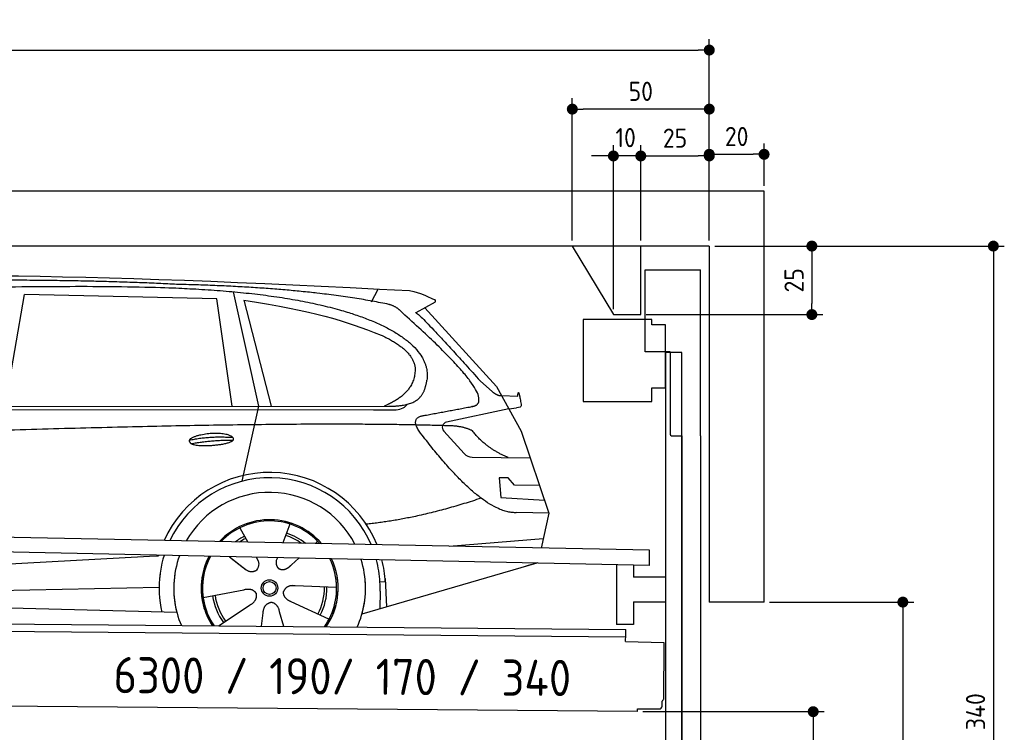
# Model space of a CAD drawing. Header units: millimetres. Extents: x -411 to 6777, y 0 to 6327.
# Tile 6 of 6: x 3183 to 6777, y 3725 to 6327. Entities that reach past the tile are written whole.
import ezdxf

# ---------------------------------------------------------------- set-up
doc = ezdxf.new("R2010")
doc.units = ezdxf.units.MM
doc.layers.add('4', color=3, linetype='Continuous')
for name, color, linetype, lineweight in [('car', 10, 'Continuous', 25), ('Freiraum', 7, 'Continuous', 25), ('Gebäude', 7, 'Continuous', 25), ('Logo', 7, 'Continuous', 25), ('Plattform', 7, 'Continuous', 25), ('Ständer vorne', 7, 'Continuous', 25), ('Tor', 200, 'Continuous', 25)]:
    doc.layers.add(name, color=color, linetype=linetype, lineweight=lineweight)
doc.styles.get("Standard").update_dxf_attribs({"font": 'ISOCP.SHX'})
doc.dimstyles.new('GEN-ISO', dxfattribs={"dimscale": 20, "dimtxt": 3.5, "dimasz": 2, "dimexe": 2, "dimexo": 1, "dimgap": 1.5, "dimtad": 1, "dimdec": 1, "dimlfac": 0.1, "dimdsep": 46, "dimtxsty": 'STANDARD', "dimblk": 'PUNKT', "dimcen": 2, "dimclrd": 256, "dimclre": 256, "dimclrt": 2, "dimadec": 0, "dimazin": 0, "dimtp": 0.1, "dimtm": 0.1, "dimtfac": 0.71, "dimtdec": 1, "dimtmove": 2, "dimatfit": 3, "dimldrblk": 'PUNKT', "dimfxl": 2, "dimtolj": 1, "dimarcsym": 0})

# ---------------------------------------------------------------- blocks, each defined once
blk = doc.blocks.new('PUNKT')
at = {"layer": '4', "color": 0, "linetype": 'ByBlock'}
blk.add_line((-0.5, 0), (-1, 0), dxfattribs=at)
at = {"layer": '4', "color": 0, "linetype": 'ByBlock', "const_width": 0.5}
blk.add_lwpolyline([(-0.25, 0, 1), (0.25, 0, 1)], format="xyb", close=True, dxfattribs=at)
blk = doc.blocks.new('*D394')
at = {"layer": '4', "lineweight": -2, "transparency": 16777216}
for p, q in [((5720, 5500), (6776.9, 5500)), ((6736.9, 5460), (6736.9, 2140)), ((6295.4, 2100), (6776.9, 2100))]:
    blk.add_line(p, q, dxfattribs=at)
at = {"layer": 'Defpoints', "color": 0, "transparency": 16777216}
for p in [(5700, 5500), (6275.4, 2100), (6736.9, 2100)]:
    blk.add_point(p, dxfattribs=at)
at = {"layer": '4', "lineweight": -2, "transparency": 16777216, "xscale": 40, "yscale": 40, "zscale": 40}
for p, rotation in [((6736.9, 5500), 90), ((6736.9, 2100), 270)]:
    blk.add_blockref('PUNKT', p, dxfattribs=dict(at, rotation=rotation))
at = {"layer": '4', "color": 2, "transparency": 16777216, "insert": (6671.9, 3800), "char_height": 70, "attachment_point": 5, "rotation": 90}
blk.add_mtext('340', dxfattribs=at)
blk = doc.blocks.new('*D396')
at = {"layer": '4', "lineweight": -2, "transparency": 16777216}
for p, q in [((5920, 4200), (6446.5, 4200)), ((6406.5, 4160), (6406.5, 2140)), ((6295.4, 2100), (6446.5, 2100))]:
    blk.add_line(p, q, dxfattribs=at)
at = {"layer": 'Defpoints', "color": 0, "transparency": 16777216}
for p in [(5900, 4200), (6275.4, 2100), (6406.5, 2100)]:
    blk.add_point(p, dxfattribs=at)
at = {"layer": '4', "lineweight": -2, "transparency": 16777216, "xscale": 40, "yscale": 40, "zscale": 40}
for p, rotation in [((6406.5, 4200), 90), ((6406.5, 2100), 270)]:
    blk.add_blockref('PUNKT', p, dxfattribs=dict(at, rotation=rotation))
at = {"layer": '4', "color": 2, "transparency": 16777216, "insert": (6341.5, 3150), "char_height": 70, "attachment_point": 5, "rotation": 90}
blk.add_mtext('H2', dxfattribs=at)
blk = doc.blocks.new('*D397')
at = {"layer": '4', "lineweight": -2, "transparency": 16777216}
for p, q in [((200, 5520.9), (200, 6255.8)), ((5700, 5720.9), (5700, 6255.8)), ((240, 6215.8), (5660, 6215.8))]:
    blk.add_line(p, q, dxfattribs=at)
at = {"layer": 'Defpoints', "color": 0, "transparency": 16777216}
for p in [(5700, 6215.8), (5700, 5700.9), (200, 5500.9)]:
    blk.add_point(p, dxfattribs=at)
at = {"layer": '4', "lineweight": -2, "transparency": 16777216, "xscale": 40, "yscale": 40, "zscale": 40, "rotation": 180}
blk.add_blockref('PUNKT', (200, 6215.8), dxfattribs=at)
at = {"layer": '4', "lineweight": -2, "transparency": 16777216, "xscale": 40, "yscale": 40, "zscale": 40}
blk.add_blockref('PUNKT', (5700, 6215.8), dxfattribs=at)
at = {"layer": '4', "color": 2, "transparency": 16777216, "insert": (2950, 6280.8), "char_height": 70, "attachment_point": 5}
blk.add_mtext('550', dxfattribs=at)
blk = doc.blocks.new('*D398')
at = {"layer": '4', "lineweight": -2, "transparency": 16777216}
for p, q in [((5457.5, 3800), (6119.3, 3800)), ((6079.3, 3760), (6079.3, 2140)), ((6099.3, 2100), (6119.3, 2100))]:
    blk.add_line(p, q, dxfattribs=at)
at = {"layer": 'Defpoints', "color": 0, "transparency": 16777216}
for p in [(5437.5, 3800), (6079.3, 2100), (6079.3, 2100)]:
    blk.add_point(p, dxfattribs=at)
at = {"layer": '4', "lineweight": -2, "transparency": 16777216, "xscale": 40, "yscale": 40, "zscale": 40}
for p, rotation in [((6079.3, 3800), 90), ((6079.3, 2100), 270)]:
    blk.add_blockref('PUNKT', p, dxfattribs=dict(at, rotation=rotation))
at = {"layer": '4', "color": 2, "transparency": 16777216, "insert": (6004.7, 3009.2), "char_height": 70, "attachment_point": 5, "rotation": 90}
blk.add_mtext('170', dxfattribs=at)
blk = doc.blocks.new('*D399')
at = {"layer": '4', "lineweight": -2, "transparency": 16777216}
for p, q in [((5450, 5671.3), (5450, 5869.1)), ((5700, 5670.9), (5700, 5869.1)), ((5490, 5829.1), (5660, 5829.1))]:
    blk.add_line(p, q, dxfattribs=at)
at = {"layer": 'Defpoints', "color": 0, "transparency": 16777216}
for p in [(5700, 5829.1), (5450, 5651.3), (5700, 5650.9)]:
    blk.add_point(p, dxfattribs=at)
at = {"layer": '4', "lineweight": -2, "transparency": 16777216, "xscale": 40, "yscale": 40, "zscale": 40, "rotation": 180}
blk.add_blockref('PUNKT', (5450, 5829.1), dxfattribs=at)
at = {"layer": '4', "lineweight": -2, "transparency": 16777216, "xscale": 40, "yscale": 40, "zscale": 40}
blk.add_blockref('PUNKT', (5700, 5829.1), dxfattribs=at)
at = {"layer": '4', "color": 2, "transparency": 16777216, "insert": (5575, 5894.2), "char_height": 70, "attachment_point": 5}
blk.add_mtext('25', dxfattribs=at)
blk = doc.blocks.new('*D400')
at = {"layer": '4', "lineweight": -2, "transparency": 16777216}
for p, q in [((5200, 5520), (5200, 6040.1)), ((5700, 5520), (5700, 6040.1)), ((5660, 6000.1), (5240, 6000.1))]:
    blk.add_line(p, q, dxfattribs=at)
at = {"layer": 'Defpoints', "color": 0, "transparency": 16777216}
for p in [(5200, 6000.1), (5200, 5500), (5700, 5500)]:
    blk.add_point(p, dxfattribs=at)
at = {"layer": '4', "lineweight": -2, "transparency": 16777216, "xscale": 40, "yscale": 40, "zscale": 40, "rotation": 180}
blk.add_blockref('PUNKT', (5200, 6000.1), dxfattribs=at)
at = {"layer": '4', "lineweight": -2, "transparency": 16777216, "xscale": 40, "yscale": 40, "zscale": 40}
blk.add_blockref('PUNKT', (5700, 6000.1), dxfattribs=at)
at = {"layer": '4', "color": 2, "transparency": 16777216, "insert": (5450, 6065.1), "char_height": 70, "attachment_point": 5}
blk.add_mtext('50', dxfattribs=at)
blk = doc.blocks.new('*D401')
at = {"layer": '4', "lineweight": -2, "transparency": 16777216}
for p, q in [((5720, 5500), (6114.4, 5500)), ((6074.4, 5460), (6074.4, 5290)), ((5470, 5250), (6114.4, 5250))]:
    blk.add_line(p, q, dxfattribs=at)
at = {"layer": 'Defpoints', "color": 0, "transparency": 16777216}
for p in [(5700, 5500), (5450, 5250), (6074.4, 5250)]:
    blk.add_point(p, dxfattribs=at)
at = {"layer": '4', "lineweight": -2, "transparency": 16777216, "xscale": 40, "yscale": 40, "zscale": 40}
for p, rotation in [((6074.4, 5500), 90), ((6074.4, 5250), 270)]:
    blk.add_blockref('PUNKT', p, dxfattribs=dict(at, rotation=rotation))
at = {"layer": '4', "color": 2, "transparency": 16777216, "insert": (6009.4, 5375), "char_height": 70, "attachment_point": 5, "rotation": 90}
blk.add_mtext('25', dxfattribs=at)
blk = doc.blocks.new('*D402')
at = {"layer": '4', "lineweight": -2, "transparency": 16777216}
for p, q in [((5350, 5270), (5350, 5869.1)), ((5450, 5520), (5450, 5869.1)), ((5310, 5829.1), (5270, 5829.1)), ((5450, 5829.1), (5350, 5829.1)), ((5490, 5829.1), (5530, 5829.1))]:
    blk.add_line(p, q, dxfattribs=at)
at = {"layer": 'Defpoints', "color": 0, "transparency": 16777216}
for p in [(5350, 5829.1), (5450, 5500), (5350, 5250)]:
    blk.add_point(p, dxfattribs=at)
at = {"layer": '4', "lineweight": -2, "transparency": 16777216, "xscale": 40, "yscale": 40, "zscale": 40}
blk.add_blockref('PUNKT', (5350, 5829.1), dxfattribs=at)
at = {"layer": '4', "lineweight": -2, "transparency": 16777216, "xscale": 40, "yscale": 40, "zscale": 40, "rotation": 180}
blk.add_blockref('PUNKT', (5450, 5829.1), dxfattribs=at)
at = {"layer": '4', "color": 2, "transparency": 16777216, "insert": (5394.7, 5896.1), "char_height": 70, "attachment_point": 5}
blk.add_mtext('10', dxfattribs=at)
blk = doc.blocks.new('Car')
at = {"layer": 'car'}
for p, q in [((3913.4, 5369.5), (4010, 4952.1)), ((4418.7, 5336.7), (4442.5, 5384.2)), ((3084.5, 4943.1), (3151.6, 5352.9)), ((3853.3, 5343), (3151.6, 5352.9)), ((3912.8, 4951.1), (3853.3, 5343)), ((3952.9, 5338.8), (4056, 4952.5)), ((4650.2, 5338.1), (4580.1, 5298.9)), ((4613.4, 5317.5), (4877.7, 5031.6)), ((4817.4, 5052.7), (4863, 5012.8)), ((4877.7, 5031.6), (4968.4, 4869.4)), ((4895.6, 4999.6), (4955.8, 4997.5)), ((1785.8, 4921.7), (4429, 4942.7)), ((1832.7, 4931), (4484.5, 4956.7)), ((4010, 4952.1), (3951.7, 4677.9)), ((4429, 4942.7), (4511.9, 4944.2)), ((4923, 4950.5), (4696.7, 4900.6)), ((4923, 4950.5), (4950.7, 4954.5)), ((4686.3, 4867.5), (4761.3, 4786.3)), ((4968.4, 4869.4), (5072.7, 4571.8)), ((4790.6, 4773.4), (5002.3, 4772.6)), ((4923, 4698.6), (4890.4, 4698.6)), ((4890.4, 4698.6), (4897.3, 4627.1)), ((4946.8, 4672.7), (4923, 4698.6)), ((5037.3, 4672.7), (4946.8, 4672.7)), ((4897.3, 4627.1), (5056.3, 4618.5)), ((5072.7, 4571.8), (4955.8, 4572.2)), ((5072.7, 4571.8), (5046.1, 4443.9)), ((3945.6, 4507.6), (3975.1, 4455.4)), ((4127.8, 4523), (4102.8, 4454.1)), ((3973.8, 4457.8), (3975.1, 4455.4)), ((4229.9, 4461.2), (4222.1, 4452.8)), ((4710.1, 4447.5), (5053.3, 4478.4)), ((1748, 4281.9), (3617, 4401.2)), ((3617, 4401.2), (3649.5, 4403.2)), ((3908.9, 4401.6), (3960.5, 4361.5)), ((3909.1, 4401.6), (3969.8, 4354.4)), ((4006.2, 4400.5), (4012.3, 4389.6)), ((4083.3, 4399.6), (4079.6, 4389.2)), ((4162, 4398.7), (4135.3, 4374.6)), ((5030.2, 4388.4), (4394.1, 4197)), ((5034.8, 4389.8), (4991.1, 4376.7)), ((4478.1, 4315.2), (4458.8, 4313.9)), ((4477.3, 4327.2), (4483.9, 4224)), ((1767.8, 4230), (3653.2, 4288.6)), ((3813.7, 4251.6), (3962, 4281.8)), ((4300.8, 4292.7), (4149.5, 4297.7)), ((4459.6, 4281.4), (4458.5, 4216.4)), ((1669.4, 4231.7), (3718.3, 4197)), ((3870.8, 4148.9), (3985.3, 4226.5)), ((4273.6, 4176.5), (4135.8, 4239.2)), ((4027.9, 4149), (4033.4, 4197.4)), ((4108.7, 4149.1), (4093.2, 4202.5))]:
    blk.add_line(p, q, dxfattribs=at)
for radius in [30.1, 23.6]:
    blk.add_circle((4055.8, 4288.8), radius, dxfattribs=at)
for centre, radius, start, end in [((4701, 4881.1), 20, 102.4358, 222.7473), ((4790.7, 4813.4), 40, 222.7473, 269.7861), ((4056.2, 4288.2), 422.7, 22.5487, 156.2143), ((4056.2, 4288.2), 403.4, 23.7263, 155.0367), ((4056.2, 4288.2), 350, 27.7494, 151.0136), ((4056.2, 4288.2), 250, 41.078, 137.685), ((4056.2, 4288.2), 250, 41.078, 137.685), ((4056.2, 4288.2), 250, 41.078, 137.685), ((4055.8, 4288.8), 245, 41.9641, 136.7989), ((4055.8, 4288.8), 209.6, 116.262, 127.1225), ((4055.8, 4288.8), 200.6, 116.1152, 123.6695), ((4055.8, 4288.8), 200.6, 55.0934, 73.5463), ((4055.8, 4288.8), 209.6, 51.6404, 73.3995), ((4055.8, 4288.8), 245, 41.9641, 44.7348), ((4056.2, 4288.2), 422.7, 164.0109, 164.2126), ((4056.2, 4288.2), 422.7, 164.0109, 164.2126), ((4056.2, 4288.2), 403.4, 163.2593, 179.9464), ((4056.2, 4288.2), 403.4, 163.2593, 179.9464), ((4056.2, 4288.2), 350, 160.7243, 195.1055), ((4056.2, 4288.2), 350, 160.7243, 195.1055), ((4056.2, 4288.2), 250, 152.8016, 213.8648), ((4056.2, 4288.2), 250, 152.8016, 213.4506), ((4056.2, 4288.2), 250, 152.8016, 213.4506), ((4055.8, 4288.8), 245, 152.3519, 188.7348), ((4055.8, 4288.8), 245, 152.3519, 188.7348), ((4056.2, 4288.2), 250, 326.1848, 25.8498), ((4056.2, 4288.2), 250, 326.1848, 25.8498), ((4055.8, 4288.8), 245, 0.9266, 26.2995), ((4056.2, 4288.2), 350, 344.8945, 17.9271), ((4056.2, 4288.2), 350, 344.8945, 17.9271), ((4056.2, 4288.2), 403.4, 3.6504, 15.3921), ((4056.2, 4288.2), 403.4, 3.6504, 15.3921), ((4056.2, 4288.2), 422.7, 3.6504, 14.6404), ((4056.2, 4288.2), 422.7, 3.6504, 14.6404), ((4056.2, 4288.2), 403.4, 173.0827, 193.1146), ((4056.2, 4288.2), 350, 172.1254, 203.4635), ((4056.2, 4288.2), 250, 169.2195, 213.8648), ((4055.8, 4288.8), 245, 169.1336, 214.8006), ((4055.8, 4288.8), 245, 325.2489, 9.5178), ((4056.2, 4288.2), 250, 326.1848, 9.4319), ((4056.2, 4288.2), 350, 336.586, 6.526), ((4056.2, 4288.2), 403.4, 359.0315, 5.5686), ((4056.2, 4288.2), 422.7, 3.6504, 3.7403), ((4055.8, 4288.8), 200.6, 332.1152, 1.5463), ((4055.8, 4288.8), 209.6, 332.262, 1.3995), ((4055.8, 4288.8), 209.6, 188.262, 217.3995), ((4055.8, 4288.8), 200.6, 188.1152, 217.5463)]:
    blk.add_arc(centre, radius, start, end, dxfattribs=at)
for points, degree in [([(2211.5, 5372.9), (2498.5, 5437.1), (3383.7, 5432), (4556.2, 5379.4)], 3), ([(3706.2, 5394.3), (3357.9, 5410.5), (2742, 5400.2)], 2), ([(4481.8, 5328.4), (4180.7, 5388.2), (3706.2, 5394.3)], 2), ([(4556.2, 5379.4), (4603, 5370.4), (4611.9, 5362.2), (4649.4, 5346.7)], 3), ([(3952.9, 5338.8), (4207.4, 5302.3), (4320.9, 5267.6), (4454.2, 5216.2)], 3), ([(4531.5, 5298), (4513.4, 5319.7), (4481.8, 5328.4)], 2), ([(4650.2, 5338.1), (4651.9, 5339.8), (4652.5, 5342.8), (4651.9, 5345.6), (4649.4, 5346.7)], 4), ([(4796.4, 4960), (4885.6, 4988.9), (4531.5, 5298)], 2), ([(4580.1, 5298.9), (4587.9, 5303.3), (4817.4, 5052.7)], 2), ([(4454.2, 5216.2), (4568.8, 5165.2), (4579.5, 5100.1)], 2), ([(4579.5, 5100.1), (4585.1, 5005.6), (4467.8, 4956.5)], 2), ([(4484.5, 4956.7), (4534.6, 4957.2), (4607.5, 4962.5), (4615.3, 5009.4), (4623.5, 5052.6)], 4), ([(4863, 5012.8), (4871.3, 5005.6), (4884.6, 4998), (4893.7, 4998.1), (4895.6, 4999.6)], 4), ([(4955.8, 4997.5), (4957, 5036.4), (4968.4, 4962.2)], 2), ([(4511.9, 4944.2), (4531.2, 4944.9), (4545.9, 4954), (4553.1, 4964.3)], 3), ([(4583.1, 4977.2), (4583.2, 4977.3), (4583.2, 4977.3), (4583.3, 4977.3)], 3), ([(4968.4, 4962.2), (4968.6, 4958.5), (4963.1, 4956.8), (4950.7, 4954.5)], 3), ([(4602.2, 4859.3), (4557.9, 4917.5), (4617.8, 4924.7)], 2), ([(4703.8, 4887), (3827.1, 4907.4), (1395.1, 4772.9)], 2), ([(4955.8, 4572.2), (4830.1, 4564), (4602.2, 4859.3)], 2), ([(4791.6, 4869.4), (4754.2, 4887.5), (4703.8, 4887)], 2), ([(4923, 4772.9), (4837.4, 4808), (4791.6, 4869.4)], 2), ([(3758.3, 4826.2), (3833.8, 4843.1), (3917.3, 4837.4)], 2), ([(3765.5, 4813.4), (3839.5, 4828), (3917.4, 4827.3)], 2), ([(4823.9, 4623.6), (4599.2, 4546.1), (4406.4, 4525)], 2), ([(3960.7, 4361.5), (3984.2, 4339.8), (4007.4, 4353.4)], 2), ([(3962, 4281.8), (3992.7, 4290.8), (4007.5, 4268.4)], 2), ([(4135.8, 4239.2), (4105.7, 4250), (4106.9, 4276.8)], 2), ([(4149.5, 4297.7), (4117.7, 4301.4), (4106.9, 4276.8)], 2), ([(3985.3, 4226.5), (4013.2, 4242.2), (4007.5, 4268.4)], 2), ([(4033.4, 4197.4), (4034.3, 4229.4), (4060.2, 4236.5)], 2), ([(4093.2, 4202.5), (4087, 4233.8), (4060.2, 4236.5)], 2)]:
    blk.add_open_spline(points, degree=degree, dxfattribs=at)
for points, degree, knots in [([(2381.2, 5360.7), (2407.7, 5363), (2547.2, 5366.1), (3568.4, 5395.6), (4188.6, 5394.9), (4645.6, 5226.4), (4623.5, 5052.6)], 4, [0.0821318, 0.0821318, 0.0821318, 0.0821318, 0.0821318, 0.258851, 0.508851, 1, 1, 1, 1, 1]), ([(4617.8, 4924.7), (4784.4, 4957.3), (4787.2, 4957.9), (4795.5, 4959.8), (4796.4, 4960)], 1, [0.1611508, 0.1611508, 1, 1.0196119, 1.078724, 1.0847856, 1.0847856]), ([(3765.5, 4813.4), (3742, 4829.8), (3787.4, 4845.5), (3870, 4865.7), (3963, 4832.6), (3901, 4808.8), (3791.9, 4801.6), (3770.5, 4810.4), (3765.5, 4813.4)], 5, [0, 0, 0, 0, 0, 0, 0.300106, 0.500106, 0.700106, 1, 1, 1, 1, 1, 1]), ([(4012.3, 4389.6), (4014, 4385.5), (4015, 4381.5), (4015.4, 4377.6), (4016.1, 4369), (4013.4, 4360.9), (4007.4, 4353.4)], 3, [0.2167758, 0.2167758, 0.2167758, 0.2167758, 0.4600873, 0.4600873, 0.4600873, 1, 1, 1, 1]), ([(4079.6, 4389.2), (4079, 4386.1), (4078.8, 4383.1), (4078.9, 4380.1), (4079.2, 4377.3), (4080, 4371.6), (4082.1, 4366.2), (4085.7, 4361.7), (4090.6, 4358.8)], 4, [0.3191838, 0.3191838, 0.3191838, 0.3191838, 0.3191838, 0.5438253, 0.5438253, 0.5438253, 0.5438253, 1, 1, 1, 1, 1]), ([(4135.3, 4374.6), (4135.3, 4374.6), (4135.3, 4374.6), (4135.3, 4374.6), (4135.3, 4374.6), (4126.3, 4364.8), (4115.7, 4354.8), (4101.4, 4352.2), (4090.6, 4358.8)], 4, [-0.000003, -0.000003, -0.000003, -0.000003, -0.000003, 0, 0, 0, 0, 1, 1, 1, 1, 1])]:
    blk.add_open_spline(points, degree=degree, knots=knots, dxfattribs=at)
blk = doc.blocks.new('*D408')
at = {"layer": '4', "lineweight": -2, "transparency": 16777216}
for p, q in [((5700, 5520), (5700, 5875.1)), ((5900, 5720), (5900, 5875.1)), ((5740, 5835.1), (5860, 5835.1))]:
    blk.add_line(p, q, dxfattribs=at)
at = {"layer": 'Defpoints', "color": 0, "transparency": 16777216}
for p in [(5900, 5835.1), (5900, 5700), (5700, 5500)]:
    blk.add_point(p, dxfattribs=at)
at = {"layer": '4', "lineweight": -2, "transparency": 16777216, "xscale": 40, "yscale": 40, "zscale": 40, "rotation": 180}
blk.add_blockref('PUNKT', (5700, 5835.1), dxfattribs=at)
at = {"layer": '4', "lineweight": -2, "transparency": 16777216, "xscale": 40, "yscale": 40, "zscale": 40}
blk.add_blockref('PUNKT', (5900, 5835.1), dxfattribs=at)
at = {"layer": '4', "color": 2, "transparency": 16777216, "insert": (5800, 5900.1), "char_height": 70, "attachment_point": 5}
blk.add_mtext('20', dxfattribs=at)
blk = doc.blocks.new('Plattform OG 6200 550')
at = {"layer": 'Plattform'}
for p, q in [((5482.3, 4389.6), (348.5, 4492)), ((5481.2, 4333.6), (347.5, 4441)), ((5481.2, 4333.6), (5482.3, 4389.5)), ((5361.5, 4336.1), (5361.5, 4118.3)), ((5423.5, 4334.7), (5423.5, 4290.8)), ((5539.9, 4290.8), (5423.5, 4290.8)), ((5423.5, 4200.8), (5423.5, 4118.3)), ((5423.5, 4200.8), (5539.9, 4200.8)), ((440.2, 4143.6), (5395, 4100.4)), ((446, 4116.5), (5394.8, 4073.4)), ((5423.5, 4118.3), (5361.5, 4118.3)), ((5395, 4095.2), (5395, 4100.4)), ((5394.7, 4056.2), (5394.9, 4080.2)), ((5394.9, 4080.2), (5395, 4095.2)), ((5394.7, 4056.2), (5534.1, 4053)), ((5534.1, 4053), (5532.3, 3844)), ((5437.5, 3800), (372.6, 3844.2)), ((5437.5, 3800), (5437.5, 3810.8)), ((5437.5, 3810.8), (5517.5, 3810.1)), ((5527.6, 3820.1), (5527.8, 3838.2))]:
    blk.add_line(p, q, dxfattribs=at)
for centre, radius, start, end in [((5517.6, 3820.1), 10, 269.5, 359.5), ((5526.2, 3844.1), 6.08, 284.5689, 358.9086)]:
    blk.add_arc(centre, radius, start, end, dxfattribs=at)
blk = doc.blocks.new('Tor 335 bis 365 Gebäude')
at = {"layer": 'Tor'}
for p, q in [((5465.6, 5114.5), (5465.6, 5413)), ((5465.6, 5413), (5668, 5413)), ((5668, 4807.1), (5668, 5413)), ((5557, 5114.5), (5465.6, 5114.5)), ((5557, 5114.5), (5557, 4813)), ((5562, 4807.1), (5600, 4807.1)), ((5600, 4807.1), (5600, 4807)), ((5668, 4807), (5668, 4807.1)), ((5600, 2087), (5668, 2087))]:
    blk.add_line(p, q, dxfattribs=at)
at = {"layer": 'Tor', "lineweight": 25}
blk.add_line((5600, 4807.1), (5600, 2087), dxfattribs=at)
at = {"layer": 'Tor'}
blk.add_lwpolyline([(5668, 4807.1), (5668, 2087)], dxfattribs=at)
blk.add_arc((5563, 4813), 6, 180, 260.4059, dxfattribs=at)
blk = doc.blocks.new('Gebäude_340_GT190')
at = {"layer": 'Freiraum'}
blk.add_lwpolyline([(5200, 5500), (5350, 5250), (5450, 5250), (5450, 5500)], dxfattribs=at)
at = {"layer": 'Gebäude'}
for p, q in [((5900, 5700), (0, 5700)), ((5900, 4200), (5900, 5700)), ((5700, 5500), (200, 5500)), ((5700, 5500), (5700, 4200)), ((5900, 4200), (5700, 4200))]:
    blk.add_line(p, q, dxfattribs=at)
blk = doc.blocks.new('Ständer vorne ab 340')
at = {"layer": 'Ständer vorne'}
for p, q in [((5240, 5232), (5240, 4932)), ((5490, 5232), (5240, 5232)), ((5490, 5212), (5490, 5232)), ((5540, 5212), (5490, 5212)), ((5540, 4982), (5540, 5212)), ((5540.2, 5112), (5539.8, 5112)), ((5540, 5112), (5540, 2100)), ((5600, 5112), (5540, 5112)), ((5600, 2098.7), (5600, 5112)), ((5490, 4932), (5490, 4982)), ((5490, 4982), (5540, 4982)), ((5240, 4932), (5490, 4932)), ((5540, 4827.4), (5540, 4828.4)), ((5511.2, 2095), (5511.2, 2087)), ((5595.1, 2095), (5511.2, 2095)), ((5511.2, 2087), (5600, 2087)), ((5600, 2087), (5600, 2090))]:
    blk.add_line(p, q, dxfattribs=at)

msp = doc.modelspace()

# ---------------------------------------------------------------- block references
at = {"layer": 'car', "rotation": 359.4752422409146}
msp.add_blockref('Car', (0, 0), dxfattribs=at)
at = {"layer": 'Gebäude'}
msp.add_blockref('Gebäude_340_GT190', (0, 0), dxfattribs=at)
at = {"layer": 'Plattform'}
msp.add_blockref('Plattform OG 6200 550', (0, 0), dxfattribs=at)
at = {"layer": 'Ständer vorne'}
msp.add_blockref('Ständer vorne ab 340', (0, 0), dxfattribs=at)
at = {"layer": 'Tor'}
msp.add_blockref('Tor 335 bis 365 Gebäude', (0, 0), dxfattribs=at)

# ---------------------------------------------------------------- texts
at = {"layer": 'Logo'}
msp.add_text('6300 / 190/ 170 / 340 ', height=132, rotation=359.62165, dxfattribs=at).set_placement((3524.97, 3867.75))

# ---------------------------------------------------------------- dimensions: what is measured, and where the dimension line sits
at = {"layer": '4'}
for base, p1, p2, override, picture, middle in [((5700, 6215.8), (200, 5500.88), (5700, 5700.88), {"dimtdec": 3, "dimtolj": 0}, '*D397', (2950, 6280.8)), ((5200, 6000.12), (5700, 5500), (5200, 5500), {"dimtdec": 3, "dimtolj": 0}, '*D400', (5450, 6065.12)), ((5700, 5829.15), (5449.99, 5651.29), (5700, 5650.88), {"dimtdec": 3, "dimtolj": 0}, '*D399', (5575, 5894.16)), ((5900, 5835.09), (5700, 5500), (5900, 5700), {"dimtol": 0, "dimlim": 0, "dimtp": 0.1, "dimtm": 0.1, "dimtfac": 0.71, "dimtdec": 3, "dimtolj": 0, "dimtzin": 8}, '*D408', (5800, 5900.1))]:
    dim = msp.add_linear_dim(base=base, p1=p1, p2=p2, dimstyle='GEN-ISO', override=override, dxfattribs=at)
    dim.commit()
    dim.dimension.update_dxf_attribs({"geometry": picture, "text_midpoint": middle})
dim = msp.add_linear_dim(base=(5350, 5829.15), p1=(5449.99, 5500), p2=(5350, 5250), dimstyle='GEN-ISO', override={"dimtdec": 3, "dimtolj": 0}, dxfattribs=at)
dim.commit()
dim.dimension.update_dxf_attribs({"geometry": '*D402', "text_midpoint": (5394.75, 5896.13), "dimtype": 160})
for base, p2, override, picture, middle in [((6074.39, 5250), (5450, 5250), {"dimtdec": 3, "dimtolj": 0}, '*D401', (6009.39, 5375)), ((6736.86, 2100), (6275.45, 2100), {"dimdec": 0, "dimtdec": 3, "dimtolj": 0}, '*D394', (6671.86, 3800))]:
    dim = msp.add_linear_dim(base=base, p1=(5700, 5500), p2=p2, angle=90, dimstyle='GEN-ISO', override=override, dxfattribs=at)
    dim.commit()
    dim.dimension.update_dxf_attribs({"geometry": picture, "text_midpoint": middle})
dim = msp.add_linear_dim(base=(6406.55, 2100), p1=(5900, 4200), p2=(6275.45, 2100), angle=90, text='H2', dimstyle='GEN-ISO', override={"dimdec": 0, "dimtdec": 3, "dimtolj": 0}, dxfattribs=at)
dim.commit()
dim.dimension.update_dxf_attribs({"geometry": '*D396', "text_midpoint": (6341.54, 3150)})
dim = msp.add_linear_dim(base=(6079.31, 2100), p1=(5437.5, 3799.97), p2=(6079.31, 2100), angle=90, dimstyle='GEN-ISO', override={"dimtdec": 3, "dimtolj": 0}, dxfattribs=at)
dim.commit()
dim.dimension.update_dxf_attribs({"geometry": '*D398', "text_midpoint": (6004.71, 3009.23), "dimtype": 160})

doc.saveas('drawing.dxf')
